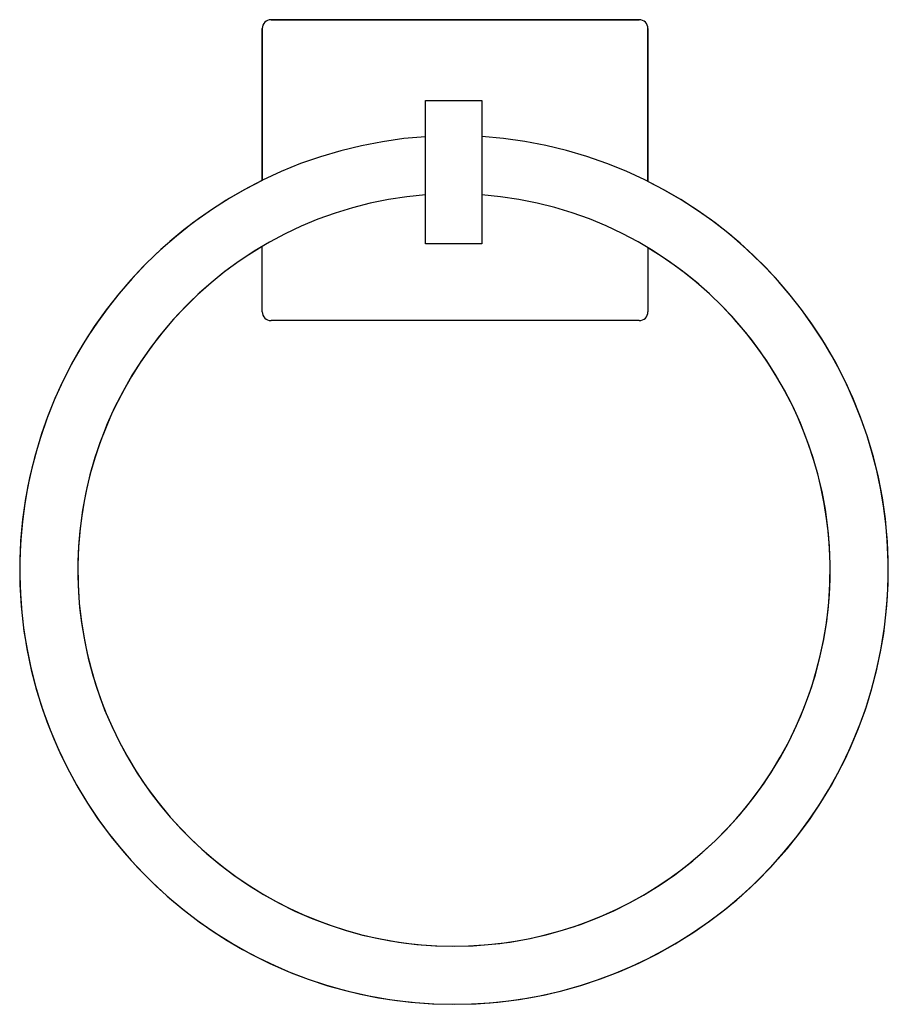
# Model space of a CAD drawing. Extents: x 2.254 to 2.402, y -0.904 to -0.737.
import ezdxf

# ---------------------------------------------------------------- set-up
doc = ezdxf.new("R2010")
doc.units = 0
doc.header["$MEASUREMENT"] = 0
doc.layers.get('0').update_dxf_attribs({"linetype": 'CONTINUOUS'})

msp = doc.modelspace()

# ---------------------------------------------------------------- linework, layer by layer
for p, q in [((2.296416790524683, -0.7365335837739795), (2.359171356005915, -0.7365335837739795)), ((2.359171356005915, -0.7365335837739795), (2.296416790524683, -0.7365335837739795)), ((2.294911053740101, -0.7639373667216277), (2.294911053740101, -0.7380393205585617)), ((2.294911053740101, -0.7380393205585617), (2.294911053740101, -0.7639373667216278)), ((2.360677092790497, -0.7380393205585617), (2.360677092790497, -0.7641173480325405)), ((2.360677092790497, -0.7641173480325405), (2.360677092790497, -0.7380393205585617)), ((2.322772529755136, -0.7747366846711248), (2.322772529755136, -0.7502931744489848)), ((2.322772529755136, -0.7502931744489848), (2.332329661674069, -0.7502931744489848)), ((2.332329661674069, -0.7502931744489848), (2.332329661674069, -0.7747366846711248)), ((2.294911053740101, -0.7863430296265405), (2.294911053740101, -0.7751956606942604)), ((2.294911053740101, -0.7863430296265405), (2.294911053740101, -0.7751956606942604)), ((2.332329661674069, -0.7747366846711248), (2.322772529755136, -0.7747366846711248)), ((2.360677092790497, -0.7754125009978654), (2.360677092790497, -0.7863430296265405)), ((2.360677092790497, -0.7754125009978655), (2.360677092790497, -0.7863430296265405)), ((2.359171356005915, -0.7878487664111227), (2.296416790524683, -0.7878487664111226)), ((2.359171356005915, -0.7878487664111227), (2.296416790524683, -0.7878487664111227))]:
    msp.add_line(p, q)
for centre, radius, start, end in [((2.296416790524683, -0.7380393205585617), 0.001505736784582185, 90, 180), ((2.296416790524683, -0.7380393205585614), 0.001505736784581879, 90.00000000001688, 180.0000000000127), ((2.359171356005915, -0.7380393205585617), 0.001505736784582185, 0, 90), ((2.359171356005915, -0.7380393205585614), 0.001505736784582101, 359.9999999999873, 89.9999999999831), ((2.327612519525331, -0.8303679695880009), 0.07404330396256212, 93.74792637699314, 86.3473334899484), ((2.327612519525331, -0.8303679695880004), 0.07404330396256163, 116.2094126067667, 63.47698651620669), ((2.327612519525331, -0.8303679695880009), 0.06413555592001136, 94.32794059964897, 85.78211177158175), ((2.327612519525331, -0.8303679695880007), 0.06413555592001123, 120.6558665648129, 58.96630958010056), ((2.296416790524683, -0.7863430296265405), 0.001505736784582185, 180, 270), ((2.296416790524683, -0.7863430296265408), 0.001505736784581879, 179.9999999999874, 269.9999999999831), ((2.359171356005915, -0.7863430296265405), 0.001505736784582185, 270, 0), ((2.359171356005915, -0.7863430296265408), 0.001505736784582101, 270.0000000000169, 1.267374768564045e-11)]:
    msp.add_arc(centre, radius, start, end)

doc.saveas('drawing.dxf')
